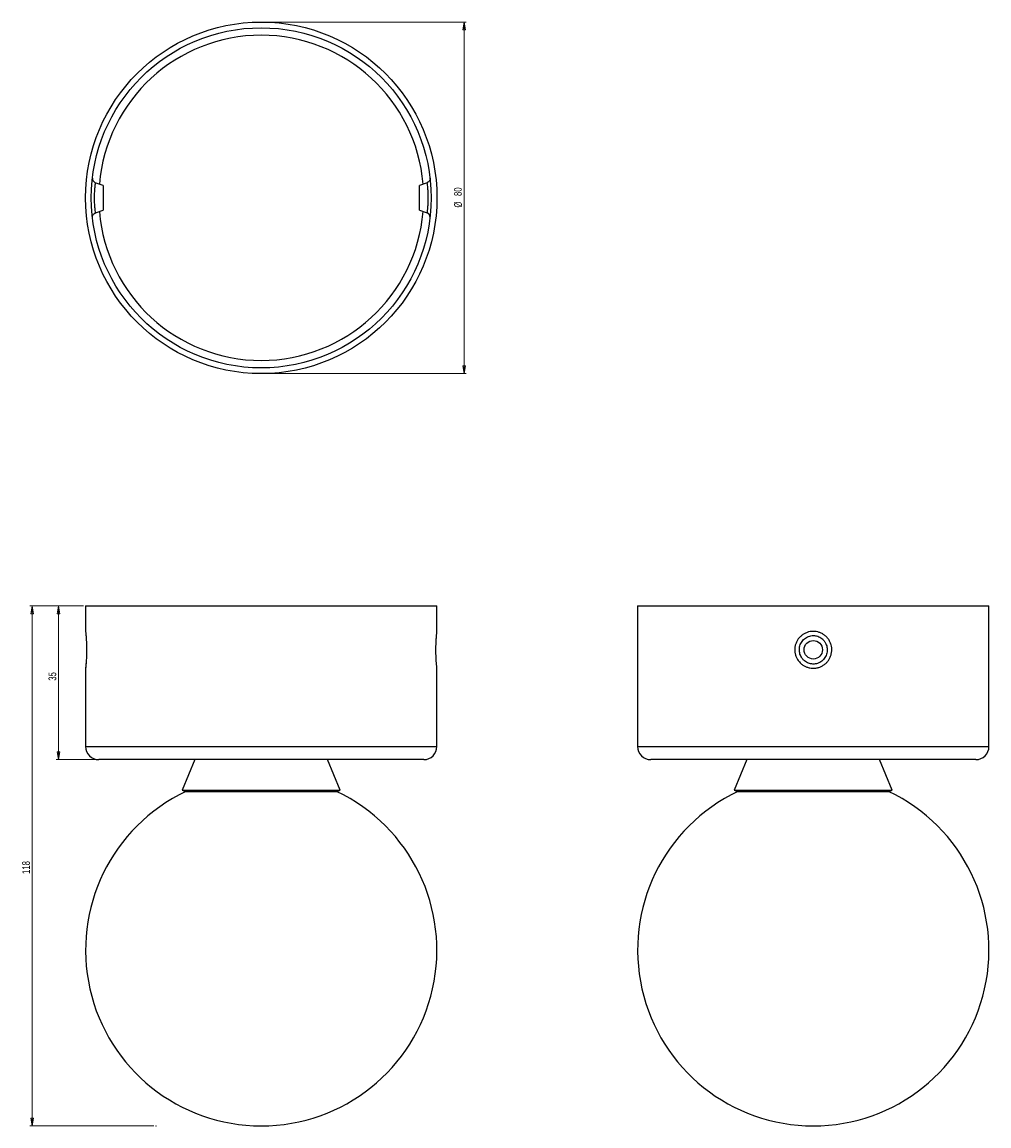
# Model space of a CAD drawing. Header units: millimetres. Extents: x 574 to 1014, y 255 to 758.
import ezdxf

# ---------------------------------------------------------------- set-up
doc = ezdxf.new("R2010")
doc.units = ezdxf.units.MM
doc.header["$PDSIZE"] = -1
doc.styles.add('SLDTEXTSTYLE0', font='TXT', dxfattribs={"width": 0.75})
doc.dimstyles.new('SLDDIMSTYLE0', dxfattribs={"dimtxt": 3.5, "dimasz": 3.556, "dimexe": 0, "dimexo": 0.0625, "dimgap": 0.875, "dimtad": 1, "dimdec": 0, "dimlfac": 0.5, "dimrnd": 1e-09, "dimzin": 12, "dimdsep": 46, "dimtxsty": 'SLDTEXTSTYLE0', "dimblk1": 'CLOSED', "dimblk2": 'CLOSED', "dimsah": 1, "dimcen": 0.09, "dimadec": 0, "dimazin": 3, "dimtfac": 1, "dimtofl": 0, "dimtmove": 0, "dimatfit": 3, "dimldrblk": 'CLOSED', "dimfxl": 0, "dimfrac": 2, "dimtolj": 1, "dimtzin": 12, "dimarcsym": 0})
doc.dimstyles.new('SLDDIMSTYLE1', dxfattribs={"dimtxt": 3.5, "dimasz": 3.556, "dimexe": 0, "dimexo": 0.0625, "dimgap": 0.875, "dimtad": 1, "dimdec": 0, "dimlfac": 0.5, "dimrnd": 1e-09, "dimzin": 12, "dimdsep": 46, "dimtxsty": 'SLDTEXTSTYLE0', "dimblk1": 'CLOSED', "dimblk2": 'CLOSED', "dimsah": 1, "dimcen": 0.09, "dimadec": 0, "dimazin": 3, "dimtfac": 1, "dimtdec": 0, "dimtofl": 0, "dimtmove": 0, "dimatfit": 3, "dimldrblk": 'CLOSED', "dimfxl": 0, "dimfrac": 2, "dimtolj": 1, "dimtzin": 12, "dimarcsym": 0})

# ---------------------------------------------------------------- blocks, each defined once
blk = doc.blocks.new('_Closed')
at = {"color": 0, "linetype": 'ByBlock', "lineweight": -2}
for p, q in [((-1, 0.166667), (0, 0)), ((-1, 0.166667), (-1, -0.166667)), ((0, 0), (-1, -0.166667)), ((0, 0), (-1, 0))]:
    blk.add_line(p, q, dxfattribs=at)
blk = doc.blocks.new('_D')
at = {"color": 7, "linetype": 'Continuous', "lineweight": 0}
for p, q in [((601.83, 492.14), (577.47, 492.14)), ((578.47, 255.44), (578.47, 492.14)), ((633.89, 255.44), (577.47, 255.44))]:
    blk.add_line(p, q, dxfattribs=at)
at = {"color": 7, "linetype": 'Continuous', "lineweight": 18, "xscale": 3.556, "yscale": 3.556}
for p, rotation in [((578.47, 492.14), 90.0000000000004), ((578.47, 255.44), 270.0000000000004)]:
    blk.add_blockref('_Closed', p, dxfattribs=dict(at, rotation=rotation))
at = {"color": 7, "linetype": 'Continuous', "lineweight": 18, "insert": (573.95, 370.12), "char_height": 3.5, "attachment_point": 1, "rotation": 90, "style": 'SLDTEXTSTYLE0'}
blk.add_mtext('118', dxfattribs=at)
blk = doc.blocks.new('_D_1')
at = {"color": 7, "linetype": 'Continuous', "lineweight": 0}
for p, q in [((601.83, 492.14), (589.47, 492.14)), ((590.47, 492.14), (590.47, 422.14)), ((607.83, 422.14), (589.47, 422.14))]:
    blk.add_line(p, q, dxfattribs=at)
at = {"color": 7, "linetype": 'Continuous', "lineweight": 18, "xscale": 3.556, "yscale": 3.556}
for p, rotation in [((590.47, 492.14, 5.2), 90.0000000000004), ((590.47, 422.14, 5.2), 270.0000000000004)]:
    blk.add_blockref('_Closed', p, dxfattribs=dict(at, rotation=rotation))
at = {"color": 7, "linetype": 'Continuous', "lineweight": 18, "insert": (585.95, 458.07), "char_height": 3.5, "attachment_point": 1, "rotation": 90, "style": 'SLDTEXTSTYLE0'}
blk.add_mtext('35', dxfattribs=at)
blk = doc.blocks.new('_D_2')
at = {"color": 7, "linetype": 'Continuous', "lineweight": 0}
for p, q in [((683.83, 757.85), (776.19, 757.85)), ((775.19, 757.85), (775.19, 597.85)), ((683.83, 597.85), (776.19, 597.85))]:
    blk.add_line(p, q, dxfattribs=at)
at = {"color": 7, "linetype": 'Continuous', "lineweight": 18, "xscale": 3.556, "yscale": 3.556}
for p, rotation in [((775.19, 757.85, 73.23), 90.0000000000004), ((775.19, 597.85, 73.23), 270.0000000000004)]:
    blk.add_blockref('_Closed', p, dxfattribs=dict(at, rotation=rotation))
at = {"color": 7, "linetype": 'Continuous', "lineweight": 18, "char_height": 3.5, "attachment_point": 1, "rotation": 90, "style": 'SLDTEXTSTYLE0'}
for s, insert in [('80', (770.63, 678.68)), ('%%c', (770.68, 673.41))]:
    blk.add_mtext(s, dxfattribs=dict(at, insert=insert))

msp = doc.modelspace()

# ---------------------------------------------------------------- linework, layer by layer
at = {"color": 7, "linetype": 'Continuous', "lineweight": 25}
for p, q in [((610.83, 683.45), (607.26, 684.75)), ((610.83, 683.45), (610.83, 672.25)), ((758.38, 684.74), (754.83, 683.45)), ((754.83, 672.25), (754.83, 683.45)), ((607.28, 670.95), (610.83, 672.25)), ((754.83, 672.25), (758.4, 670.95)), ((602.83, 492.14), (602.83, 480.49)), ((602.83, 492.14), (762.83, 492.14)), ((762.83, 480.49), (762.83, 492.14)), ((854.23, 492.14), (854.23, 428.14)), ((854.23, 492.14), (1014.23, 492.14)), ((1014.23, 428.14), (1014.23, 492.14)), ((602.85, 480.26), (602.85, 480.26)), ((602.83, 463.77), (602.83, 428.14)), ((762.83, 428.14), (762.83, 463.77)), ((756.83, 422.14), (608.83, 422.14)), ((652.63, 422.14), (646.83, 408.32)), ((718.83, 408.32), (713.03, 422.14)), ((1008.23, 422.14), (860.23, 422.14)), ((904.03, 422.14), (898.23, 408.32)), ((970.23, 408.32), (964.43, 422.14)), ((646.83, 408.32), (648.31, 407.7)), ((646.83, 408.32), (718.83, 408.32)), ((648.31, 407.7), (717.35, 407.7)), ((717.35, 407.7), (718.83, 408.32)), ((898.23, 408.32), (899.71, 407.7)), ((898.23, 408.32), (970.23, 408.32)), ((899.71, 407.7), (968.76, 407.7)), ((968.76, 407.7), (970.23, 408.32))]:
    msp.add_line(p, q, dxfattribs=at)
at = {"color": 8, "linetype": 'Continuous', "lineweight": 25}
for p, q in [((602.83, 428.14), (762.83, 428.14)), ((854.23, 428.14), (1014.23, 428.14))]:
    msp.add_line(p, q, dxfattribs=at)
at = {"color": 7, "linetype": 'Continuous', "lineweight": 25}
for centre, radius in [((682.83, 677.85), 80), ((682.83, 677.85), 77.4), ((934.23, 472.14), 4.2)]:
    msp.add_circle(centre, radius, dxfattribs=at)
at = {"color": 8, "linetype": 'Continuous', "lineweight": 25}
for start, end in [(4.8312, 175.1688), (184.8312, 355.1688)]:
    msp.add_arc((682.83, 677.85), 74, start, end, dxfattribs=at)
at = {"color": 7, "linetype": 'Continuous', "lineweight": 25}
for centre, radius, start, end in [((607.94, 686.63), 2, 173.3136, 250.0269), ((757.72, 669.07), 2, 353.3136, 70.0269), ((608.83, 428.14), 6, 180, 270), ((756.83, 428.14), 6, 270, 0), ((860.23, 428.14), 6, 180, 270), ((1008.23, 428.14), 6, 270, 0), ((682.83, 335.44), 80, 115.4072, 64.5928), ((934.23, 335.44), 80, 115.4072, 64.5928)]:
    msp.add_arc(centre, radius, start, end, dxfattribs=at)
at = {"color": 8, "linetype": 'Continuous', "lineweight": 25}
for points, knots in [([(607.26, 684.74), (607.25, 684.72), (607.25, 684.68), (607.19, 684.3), (607.09, 683.57), (606.94, 682.21), (606.78, 680.11), (606.73, 677.77), (606.79, 675.48), (606.94, 673.46), (607.12, 671.93), (607.24, 671.04), (607.25, 671.03), (607.25, 671.03)], [0, 0, 0, 0, 0.060755, 0.120782, 0.180808, 0.290277, 0.398408, 0.504109, 0.60782, 0.711502, 0.816964, 0.924586, 1, 1, 1, 1]), ([(758.4, 670.95), (758.41, 670.97), (758.41, 671.01), (758.47, 671.39), (758.57, 672.12), (758.72, 673.48), (758.88, 675.58), (758.93, 677.92), (758.87, 680.21), (758.72, 682.24), (758.54, 683.76), (758.42, 684.65), (758.41, 684.66), (758.41, 684.66)], [0, 0, 0, 0, 0.060755, 0.120782, 0.180808, 0.290277, 0.398408, 0.504109, 0.60782, 0.711502, 0.816964, 0.924586, 1, 1, 1, 1]), ([(602.83, 480.49), (602.83, 480.51), (602.83, 480.53), (602.83, 480.49), (602.83, 480.48)], [0, 0, 0, 0, 0.889722, 1, 1, 1, 1]), ([(762.83, 463.77), (762.83, 463.77), (762.83, 463.73), (762.82, 463.88), (762.78, 464.23), (762.72, 464.82), (762.66, 465.51), (762.62, 466.05), (762.6, 466.27)], [0, 0, 0, 0, 0.028998, 0.23372, 0.444097, 0.647892, 0.857253, 1, 1, 1, 1])]:
    msp.add_open_spline(points, degree=3, knots=knots, dxfattribs=at)
at = {"color": 7, "linetype": 'Continuous', "lineweight": 25}
for points, knots in [([(759.71, 686.83), (759.71, 686.82), (759.71, 686.82), (759.71, 686.79), (759.71, 686.73), (759.72, 686.5), (759.68, 686.14), (759.49, 685.66), (759.19, 685.24), (758.8, 684.91), (758.5, 684.8), (758.37, 684.76)], [0, 0, 0, 0, 0.006106, 0.014488, 0.034143, 0.071855, 0.275711, 0.435496, 0.648061, 0.847573, 1, 1, 1, 1]), ([(605.95, 668.87), (605.95, 668.87), (605.95, 668.87), (605.95, 668.9), (605.95, 668.96), (605.94, 669.19), (605.98, 669.55), (606.17, 670.03), (606.47, 670.45), (606.86, 670.78), (607.16, 670.89), (607.29, 670.94)], [0, 0, 0, 0, 0.006106, 0.014488, 0.034143, 0.071855, 0.275711, 0.435496, 0.648061, 0.847573, 1, 1, 1, 1]), ([(602.83, 480.48), (602.84, 480.43), (602.85, 480.31), (602.9, 479.86), (602.96, 479.21), (603.04, 478.32), (603.12, 477.17), (603.19, 475.85), (603.25, 474.45), (603.28, 473.06), (603.28, 471.62), (603.26, 470.21), (603.21, 468.83), (603.15, 467.57), (603.07, 466.42), (602.99, 465.46), (602.92, 464.68), (602.87, 464.13), (602.84, 463.81), (602.83, 463.78), (602.83, 463.77)], [0, 0, 0, 0, 0.052052, 0.105236, 0.159873, 0.214357, 0.276215, 0.34043, 0.394731, 0.45064, 0.505368, 0.56176, 0.616794, 0.673496, 0.728771, 0.785699, 0.840772, 0.897463, 0.951741, 1, 1, 1, 1]), ([(762.6, 466.27), (762.57, 466.73), (762.51, 467.55), (762.44, 468.94), (762.4, 470.29), (762.38, 471.71), (762.39, 473.13), (762.42, 474.55), (762.47, 475.88), (762.54, 477.12), (762.62, 478.2), (762.69, 479.11), (762.76, 479.81), (762.8, 480.28), (762.83, 480.51), (762.83, 480.49), (762.83, 480.49)], [0, 0, 0, 0, 0.093065, 0.163705, 0.236414, 0.307606, 0.380953, 0.452543, 0.526311, 0.598281, 0.672416, 0.744372, 0.818457, 0.889596, 0.962789, 1, 1, 1, 1]), ([(928.2, 466.27), (927.8, 466.73), (927.09, 467.55), (926.39, 468.95), (925.95, 470.3), (925.76, 471.72), (925.81, 473.15), (926.11, 474.55), (926.64, 475.89), (927.39, 477.12), (928.35, 478.21), (929.48, 479.11), (930.73, 479.81), (932.09, 480.28), (933.49, 480.53), (934.9, 480.53), (936.28, 480.31), (937.6, 479.86), (938.83, 479.21), (940, 478.31), (941.05, 477.16), (941.86, 475.83), (942.39, 474.44), (942.67, 473.04), (942.7, 471.61), (942.49, 470.19), (942.03, 468.83), (941.35, 467.55), (940.46, 466.42), (939.39, 465.45), (938.17, 464.68), (936.84, 464.12), (935.45, 463.81), (934.04, 463.72), (932.65, 463.87), (931.3, 464.24), (930.04, 464.82), (929, 465.51), (928.43, 466.05), (928.2, 466.27)], [0, 0, 0, 0, 0.034724, 0.061467, 0.088208, 0.115172, 0.142135, 0.169251, 0.196368, 0.223623, 0.25088, 0.278124, 0.305368, 0.332293, 0.359218, 0.385679, 0.412139, 0.438354, 0.464569, 0.491063, 0.521715, 0.552365, 0.579161, 0.605956, 0.632972, 0.659989, 0.687155, 0.714322, 0.741601, 0.768881, 0.796054, 0.823227, 0.849997, 0.876767, 0.903108, 0.929448, 0.955666, 0.981883, 1, 1, 1, 1]), ([(929.69, 467.61), (929.86, 467.44), (930.54, 466.78), (931.99, 465.94), (934.09, 465.53), (936.24, 465.85), (938.18, 466.9), (939.67, 468.55), (940.52, 470.62), (940.66, 472.84), (940.15, 474.67), (939.36, 476.01), (938.58, 476.91), (937.43, 477.82), (935.8, 478.55), (933.65, 478.72), (931.54, 478.16), (929.73, 476.89), (928.44, 475.07), (927.81, 472.93), (927.93, 470.71), (928.63, 468.88), (929.39, 467.97), (929.69, 467.61)], [0, 0, 0, 0, 0.018165, 0.070442, 0.122478, 0.175453, 0.229469, 0.284068, 0.338749, 0.393266, 0.447277, 0.478124, 0.508967, 0.535487, 0.587541, 0.63989, 0.693226, 0.747501, 0.802169, 0.856816, 0.911228, 0.965071, 1, 1, 1, 1]), ([(603.05, 466.31), (603.04, 466.13), (603.01, 465.81), (602.97, 465.26), (602.92, 464.72), (602.87, 464.26), (602.85, 464.05), (602.84, 463.97), (602.84, 463.98), (602.84, 463.98)], [0, 0, 0, 0, 0.128543, 0.237074, 0.4475, 0.65927, 0.873268, 0.977429, 1, 1, 1, 1]), ([(762.65, 465.79), (762.64, 465.93), (762.62, 466.12), (762.61, 466.35), (762.6, 466.41)], [0, 0, 0, 0, 0.736988, 1, 1, 1, 1]), ([(762.83, 463.77), (762.83, 463.77), (762.83, 463.82), (762.83, 463.87), (762.82, 463.92), (762.82, 463.94), (762.82, 463.95), (762.82, 463.95), (762.82, 463.96), (762.82, 463.97), (762.82, 464), (762.8, 464.15), (762.76, 464.54), (762.71, 465.09), (762.67, 465.57), (762.65, 465.79)], [0, 0, 0, 0, 0.0020393, 0.0222683, 0.0281365, 0.0308877, 0.0329941, 0.0359604, 0.0417379, 0.0585305, 0.1431673, 0.3568158, 0.5814603, 0.8055461, 1, 1, 1, 1])]:
    msp.add_open_spline(points, degree=3, knots=knots, dxfattribs=at)
at = {"color": 7, "linetype": 'Continuous', "lineweight": 0}
for p in [(634.89, 255.44), (682.83, 255.44)]:
    msp.add_point(p, dxfattribs=at)

# ---------------------------------------------------------------- dimensions: what is measured, and where the dimension line sits
at = {"color": 7, "linetype": 'Continuous', "lineweight": 18}
dim = msp.add_linear_dim(base=(775.19, 597.85), p1=(682.83, 757.85), p2=(682.83, 597.85), angle=90, text='%%c<>', dimstyle='SLDDIMSTYLE1', dxfattribs=at)
dim.commit()
dim.dimension.update_dxf_attribs({"geometry": '_D_2', "text_midpoint": (775.19, 678.63), "dimtype": 160})
for base, p1, p2, dimstyle, picture, middle in [((578.47, 492.14), (634.89, 255.44), (602.83, 492.14), 'SLDDIMSTYLE0', '_D', (578.47, 374)), ((590.47, 422.14), (602.83, 492.14), (608.83, 422.14), 'SLDDIMSTYLE1', '_D_1', (590.47, 460.65))]:
    dim = msp.add_linear_dim(base=base, p1=p1, p2=p2, angle=90, dimstyle=dimstyle, dxfattribs=at)
    dim.commit()
    dim.dimension.update_dxf_attribs({"geometry": picture, "text_midpoint": middle, "dimtype": 160})

doc.saveas('drawing.dxf')
